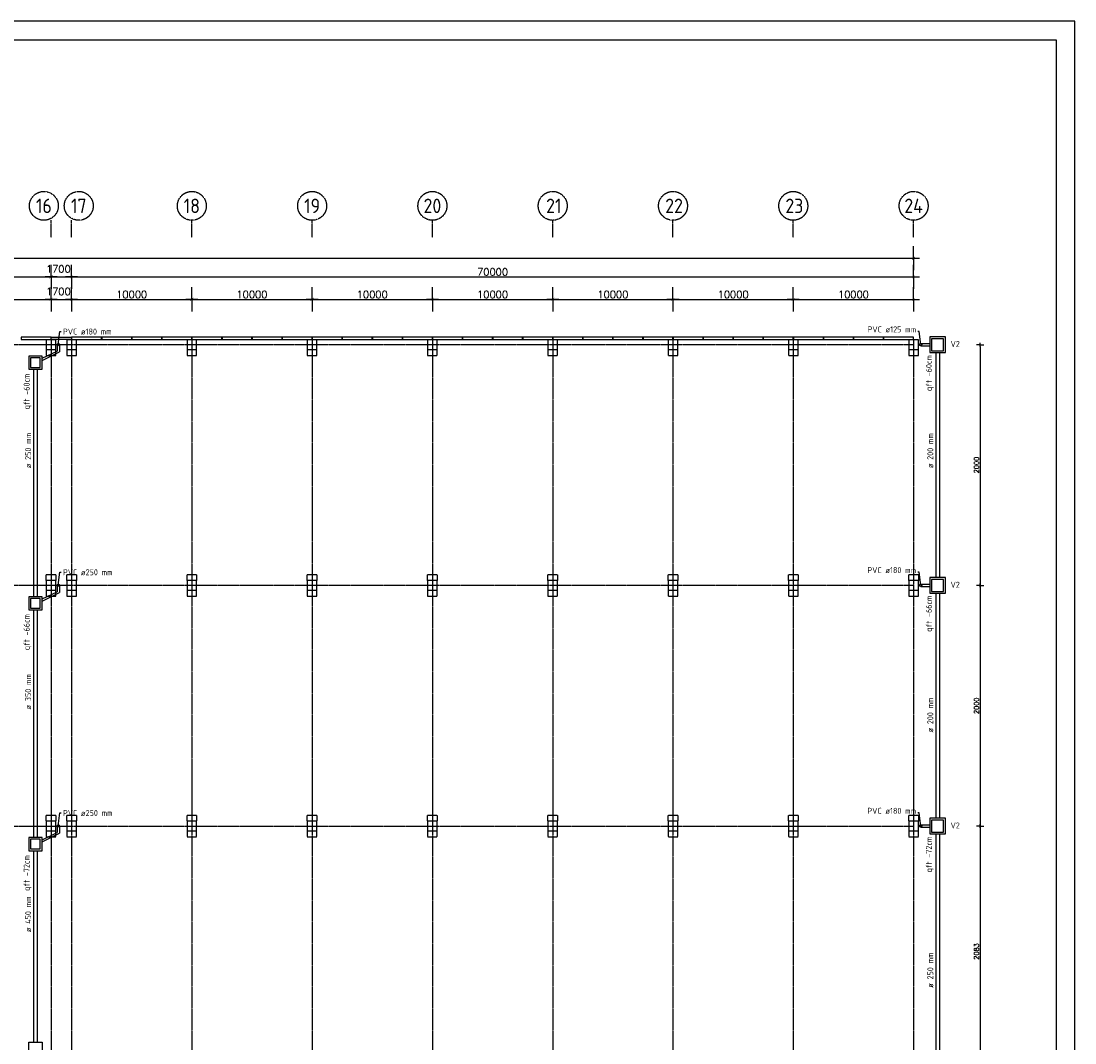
# Model space of a CAD drawing. Header units: inches. Extents: x -891734 to 980310, y -1442693 to 110946.
# Tile 12 of 12: x -732780 to -645171, y -1090975 to -1006074. Entities that reach past the tile are written whole.
import ezdxf

# ---------------------------------------------------------------- set-up
doc = ezdxf.new("R2010")
doc.units = ezdxf.units.IN
doc.header["$MEASUREMENT"] = 0
for name, pattern in [('CENTER', [2, 1.25, -0.25, 0.25, -0.25]), ('CONTINUA', [0]), ('DASHED2', [0.375, 0.25, -0.125])]:
    doc.linetypes.add(name, pattern=pattern)
doc.layers.get('Defpoints').update_dxf_attribs({"lineweight": 9})
for name, color, linetype in [('Assi', 4, 'CENTER'), ('COTAS', 8, 'Continuous'), ('Poteau', 3, 'Continuous'), ('poutre_found', 2, 'Continuous')]:
    doc.layers.add(name, color=color, linetype=linetype)
doc.styles.add('COTAS', font='ROMANS.SHX')
doc.styles.get("Standard").update_dxf_attribs({"font": 'ISOCP.SHX'})
doc.dimstyles.new('DOT100', dxfattribs={"dimtxt": 70, "dimasz": 50, "dimexe": 0.15, "dimexo": 0.15, "dimgap": 10, "dimtad": 1, "dimzin": 12, "dimdsep": 46, "dimtxsty": 'COTAS', "dimblk1": 'SETA', "dimblk2": 'SETA', "dimsah": 1, "dimcen": 0, "dimse1": 1, "dimse2": 1, "dimclrd": 8, "dimclre": 8, "dimclrt": 3, "dimadec": 0, "dimazin": 3, "dimtfac": 1, "dimtix": 1, "dimtmove": 2, "dimatfit": 3, "dimldrblk": 'SETA', "dimfxl": 0.15, "dimtolj": 1, "dimtzin": 0, "dimarcsym": 0})
doc.dimstyles.new('DOT500', dxfattribs={"dimtxt": 400, "dimasz": 150, "dimexe": 0.15, "dimexo": 0.15, "dimgap": 100, "dimtad": 1, "dimdec": 0, "dimlfac": 0.1, "dimzin": 12, "dimdsep": 46, "dimtxsty": 'COTAS', "dimblk1": 'SETA', "dimblk2": 'SETA', "dimsah": 1, "dimcen": 0, "dimse1": 1, "dimse2": 1, "dimclrd": 8, "dimclre": 8, "dimclrt": 3, "dimadec": 0, "dimazin": 3, "dimtfac": 1, "dimtdec": 0, "dimtix": 1, "dimtmove": 2, "dimatfit": 3, "dimldrblk": 'SETA', "dimfxl": 0.15, "dimtolj": 1, "dimtzin": 0, "dimarcsym": 0})

# ---------------------------------------------------------------- blocks, each defined once
blk = doc.blocks.new('SETA')
at = {"layer": 'COTAS', "color": 8}
for p, q in [((0, 0), (0, 2)), ((-1, 0), (0, 0)), ((0, 0), (1, 0)), ((0, 0), (0, -2))]:
    blk.add_line(p, q, dxfattribs=at)
at = {"layer": 'COTAS', "color": 8, "const_width": 0.05}
blk.add_lwpolyline([(0.25, 0.25), (-0.25, -0.25)], dxfattribs=at)
blk = doc.blocks.new('*D64')
at = {"color": 8, "linetype": 'CONTINUA', "lineweight": -2}
blk.add_line((-739785, -1029194), (-730785, -1029194), dxfattribs=at)
at = {"layer": 'Defpoints', "color": 0, "linetype": 'CONTINUA'}
for p in [(-730285, -1029194), (-740285, -1033954), (-730285, -1033954)]:
    blk.add_point(p, dxfattribs=at)
at = {"color": 8, "linetype": 'CONTINUA', "lineweight": -2, "xscale": 500, "yscale": 500, "zscale": 500, "rotation": 180}
blk.add_blockref('SETA', (-740285, -1029194), dxfattribs=at)
at = {"color": 8, "linetype": 'CONTINUA', "lineweight": -2, "xscale": 500, "yscale": 500, "zscale": 500}
blk.add_blockref('SETA', (-730285, -1029194), dxfattribs=at)
at = {"color": 3, "linetype": 'CONTINUA', "insert": (-735285, -1028794), "char_height": 600, "attachment_point": 5, "style": 'COTAS'}
blk.add_mtext('\\A1;10000', dxfattribs=at)
blk = doc.blocks.new('*D65')
at = {"color": 8, "linetype": 'CONTINUA', "lineweight": -2}
blk.add_line((-728085, -1029194), (-719085, -1029194), dxfattribs=at)
at = {"layer": 'Defpoints', "color": 0, "linetype": 'CONTINUA'}
for p in [(-718585, -1029194), (-728585, -1033954), (-718585, -1034154)]:
    blk.add_point(p, dxfattribs=at)
at = {"color": 8, "linetype": 'CONTINUA', "lineweight": -2, "xscale": 500, "yscale": 500, "zscale": 500, "rotation": 180}
blk.add_blockref('SETA', (-728585, -1029194), dxfattribs=at)
at = {"color": 8, "linetype": 'CONTINUA', "lineweight": -2, "xscale": 500, "yscale": 500, "zscale": 500}
blk.add_blockref('SETA', (-718585, -1029194), dxfattribs=at)
at = {"color": 3, "linetype": 'CONTINUA', "insert": (-723585, -1028794), "char_height": 600, "attachment_point": 5, "style": 'COTAS'}
blk.add_mtext('\\A1;10000', dxfattribs=at)
blk = doc.blocks.new('*D66')
at = {"color": 8, "linetype": 'CONTINUA', "lineweight": -2}
blk.add_line((-718085, -1029194), (-709085, -1029194), dxfattribs=at)
at = {"layer": 'Defpoints', "color": 0, "linetype": 'CONTINUA'}
for p in [(-708585, -1029194), (-718585, -1034154), (-708585, -1034154)]:
    blk.add_point(p, dxfattribs=at)
at = {"color": 8, "linetype": 'CONTINUA', "lineweight": -2, "xscale": 500, "yscale": 500, "zscale": 500, "rotation": 180}
blk.add_blockref('SETA', (-718585, -1029194), dxfattribs=at)
at = {"color": 8, "linetype": 'CONTINUA', "lineweight": -2, "xscale": 500, "yscale": 500, "zscale": 500}
blk.add_blockref('SETA', (-708585, -1029194), dxfattribs=at)
at = {"color": 3, "linetype": 'CONTINUA', "insert": (-713585, -1028794), "char_height": 600, "attachment_point": 5, "style": 'COTAS'}
blk.add_mtext('\\A1;10000', dxfattribs=at)
blk = doc.blocks.new('*D67')
at = {"color": 8, "linetype": 'CONTINUA', "lineweight": -2}
blk.add_line((-708085, -1029194), (-699085, -1029194), dxfattribs=at)
at = {"layer": 'Defpoints', "color": 0, "linetype": 'CONTINUA'}
for p in [(-698585, -1029194), (-708585, -1034154), (-698585, -1034154)]:
    blk.add_point(p, dxfattribs=at)
at = {"color": 8, "linetype": 'CONTINUA', "lineweight": -2, "xscale": 500, "yscale": 500, "zscale": 500, "rotation": 180}
blk.add_blockref('SETA', (-708585, -1029194), dxfattribs=at)
at = {"color": 8, "linetype": 'CONTINUA', "lineweight": -2, "xscale": 500, "yscale": 500, "zscale": 500}
blk.add_blockref('SETA', (-698585, -1029194), dxfattribs=at)
at = {"color": 3, "linetype": 'CONTINUA', "insert": (-703585, -1028794), "char_height": 600, "attachment_point": 5, "style": 'COTAS'}
blk.add_mtext('\\A1;10000', dxfattribs=at)
blk = doc.blocks.new('*D68')
at = {"color": 8, "linetype": 'CONTINUA', "lineweight": -2}
blk.add_line((-698085, -1029194), (-689085, -1029194), dxfattribs=at)
at = {"layer": 'Defpoints', "color": 0, "linetype": 'CONTINUA'}
for p in [(-688585, -1029194), (-698585, -1034154), (-688585, -1034154)]:
    blk.add_point(p, dxfattribs=at)
at = {"color": 8, "linetype": 'CONTINUA', "lineweight": -2, "xscale": 500, "yscale": 500, "zscale": 500, "rotation": 180}
blk.add_blockref('SETA', (-698585, -1029194), dxfattribs=at)
at = {"color": 8, "linetype": 'CONTINUA', "lineweight": -2, "xscale": 500, "yscale": 500, "zscale": 500}
blk.add_blockref('SETA', (-688585, -1029194), dxfattribs=at)
at = {"color": 3, "linetype": 'CONTINUA', "insert": (-693585, -1028794), "char_height": 600, "attachment_point": 5, "style": 'COTAS'}
blk.add_mtext('\\A1;10000', dxfattribs=at)
blk = doc.blocks.new('*D69')
at = {"color": 8, "linetype": 'CONTINUA', "lineweight": -2}
blk.add_line((-688085, -1029194), (-679085, -1029194), dxfattribs=at)
at = {"layer": 'Defpoints', "color": 0, "linetype": 'CONTINUA'}
for p in [(-678585, -1029194), (-688585, -1034154), (-678585, -1034154)]:
    blk.add_point(p, dxfattribs=at)
at = {"color": 8, "linetype": 'CONTINUA', "lineweight": -2, "xscale": 500, "yscale": 500, "zscale": 500, "rotation": 180}
blk.add_blockref('SETA', (-688585, -1029194), dxfattribs=at)
at = {"color": 8, "linetype": 'CONTINUA', "lineweight": -2, "xscale": 500, "yscale": 500, "zscale": 500}
blk.add_blockref('SETA', (-678585, -1029194), dxfattribs=at)
at = {"color": 3, "linetype": 'CONTINUA', "insert": (-683585, -1028794), "char_height": 600, "attachment_point": 5, "style": 'COTAS'}
blk.add_mtext('\\A1;10000', dxfattribs=at)
blk = doc.blocks.new('*D70')
at = {"color": 8, "linetype": 'CONTINUA', "lineweight": -2}
blk.add_line((-678085, -1029194), (-669085, -1029194), dxfattribs=at)
at = {"layer": 'Defpoints', "color": 0, "linetype": 'CONTINUA'}
for p in [(-668585, -1029194), (-678585, -1034154), (-668585, -1034154)]:
    blk.add_point(p, dxfattribs=at)
at = {"color": 8, "linetype": 'CONTINUA', "lineweight": -2, "xscale": 500, "yscale": 500, "zscale": 500, "rotation": 180}
blk.add_blockref('SETA', (-678585, -1029194), dxfattribs=at)
at = {"color": 8, "linetype": 'CONTINUA', "lineweight": -2, "xscale": 500, "yscale": 500, "zscale": 500}
blk.add_blockref('SETA', (-668585, -1029194), dxfattribs=at)
at = {"color": 3, "linetype": 'CONTINUA', "insert": (-673585, -1028794), "char_height": 600, "attachment_point": 5, "style": 'COTAS'}
blk.add_mtext('\\A1;10000', dxfattribs=at)
blk = doc.blocks.new('*D73')
at = {"color": 8, "linetype": 'CONTINUA', "lineweight": -2}
blk.add_line((-729785, -1027317), (-729085, -1027317), dxfattribs=at)
at = {"layer": 'Defpoints', "color": 0, "linetype": 'CONTINUA'}
for p in [(-728585, -1027317), (-730285, -1032478), (-728585, -1032478)]:
    blk.add_point(p, dxfattribs=at)
at = {"color": 8, "linetype": 'CONTINUA', "lineweight": -2, "xscale": 500, "yscale": 500, "zscale": 500, "rotation": 180}
blk.add_blockref('SETA', (-730285, -1027317), dxfattribs=at)
at = {"color": 8, "linetype": 'CONTINUA', "lineweight": -2, "xscale": 500, "yscale": 500, "zscale": 500}
blk.add_blockref('SETA', (-728585, -1027317), dxfattribs=at)
at = {"color": 3, "linetype": 'CONTINUA', "insert": (-729685, -1026667), "char_height": 600, "attachment_point": 5, "style": 'COTAS'}
blk.add_mtext('\\A1;1700', dxfattribs=at)
blk = doc.blocks.new('*D79')
at = {"color": 8, "linetype": 'CONTINUA', "lineweight": -2}
blk.add_line((-871485, -1025783), (-659085, -1025783), dxfattribs=at)
at = {"layer": 'Defpoints', "color": 0, "linetype": 'CONTINUA'}
for p in [(-658585, -1025783), (-871985, -1027617), (-658585, -1027617)]:
    blk.add_point(p, dxfattribs=at)
at = {"color": 8, "linetype": 'CONTINUA', "lineweight": -2, "xscale": 500, "yscale": 500, "zscale": 500, "rotation": 180}
blk.add_blockref('SETA', (-871985, -1025783), dxfattribs=at)
at = {"color": 8, "linetype": 'CONTINUA', "lineweight": -2, "xscale": 500, "yscale": 500, "zscale": 500}
blk.add_blockref('SETA', (-658585, -1025783), dxfattribs=at)
at = {"color": 3, "linetype": 'CONTINUA', "insert": (-765285, -1025383), "char_height": 600, "attachment_point": 5, "style": 'COTAS'}
blk.add_mtext('\\A1;213400', dxfattribs=at)
blk = doc.blocks.new('*D80')
at = {"color": 8, "linetype": 'CONTINUA', "lineweight": -2}
blk.add_line((-799785, -1027317), (-730785, -1027317), dxfattribs=at)
at = {"layer": 'Defpoints', "color": 0, "linetype": 'CONTINUA'}
for p in [(-730285, -1027317), (-800285, -1033954), (-730285, -1033954)]:
    blk.add_point(p, dxfattribs=at)
at = {"color": 8, "linetype": 'CONTINUA', "lineweight": -2, "xscale": 500, "yscale": 500, "zscale": 500, "rotation": 180}
blk.add_blockref('SETA', (-800285, -1027317), dxfattribs=at)
at = {"color": 8, "linetype": 'CONTINUA', "lineweight": -2, "xscale": 500, "yscale": 500, "zscale": 500}
blk.add_blockref('SETA', (-730285, -1027317), dxfattribs=at)
at = {"color": 3, "linetype": 'CONTINUA', "insert": (-765285, -1026917), "char_height": 600, "attachment_point": 5, "style": 'COTAS'}
blk.add_mtext('\\A1;70000', dxfattribs=at)
blk = doc.blocks.new('*D81')
at = {"color": 8, "linetype": 'CONTINUA', "lineweight": -2}
blk.add_line((-729785, -1029194), (-729085, -1029194), dxfattribs=at)
at = {"layer": 'Defpoints', "color": 0, "linetype": 'CONTINUA'}
for p in [(-728585, -1029194), (-730285, -1034354), (-728585, -1034354)]:
    blk.add_point(p, dxfattribs=at)
at = {"color": 8, "linetype": 'CONTINUA', "lineweight": -2, "xscale": 500, "yscale": 500, "zscale": 500, "rotation": 180}
blk.add_blockref('SETA', (-730285, -1029194), dxfattribs=at)
at = {"color": 8, "linetype": 'CONTINUA', "lineweight": -2, "xscale": 500, "yscale": 500, "zscale": 500}
blk.add_blockref('SETA', (-728585, -1029194), dxfattribs=at)
at = {"color": 3, "linetype": 'CONTINUA', "insert": (-729685, -1028544), "char_height": 600, "attachment_point": 5, "style": 'COTAS'}
blk.add_mtext('\\A1;1700', dxfattribs=at)
blk = doc.blocks.new('*D84')
at = {"color": 8, "linetype": 'CONTINUA', "lineweight": -2}
blk.add_line((-728085, -1029194), (-719085, -1029194), dxfattribs=at)
at = {"layer": 'Defpoints', "color": 0, "linetype": 'CONTINUA'}
for p in [(-718585, -1029194), (-728585, -1033954), (-718585, -1034154)]:
    blk.add_point(p, dxfattribs=at)
at = {"color": 8, "linetype": 'CONTINUA', "lineweight": -2, "xscale": 500, "yscale": 500, "zscale": 500, "rotation": 180}
blk.add_blockref('SETA', (-728585, -1029194), dxfattribs=at)
at = {"color": 8, "linetype": 'CONTINUA', "lineweight": -2, "xscale": 500, "yscale": 500, "zscale": 500}
blk.add_blockref('SETA', (-718585, -1029194), dxfattribs=at)
at = {"color": 3, "linetype": 'CONTINUA', "insert": (-723585, -1028794), "char_height": 600, "attachment_point": 5, "style": 'COTAS'}
blk.add_mtext('\\A1;10000', dxfattribs=at)
blk = doc.blocks.new('*D85')
at = {"color": 8, "linetype": 'CONTINUA', "lineweight": -2}
blk.add_line((-718085, -1029194), (-709085, -1029194), dxfattribs=at)
at = {"layer": 'Defpoints', "color": 0, "linetype": 'CONTINUA'}
for p in [(-708585, -1029194), (-718585, -1034154), (-708585, -1033954)]:
    blk.add_point(p, dxfattribs=at)
at = {"color": 8, "linetype": 'CONTINUA', "lineweight": -2, "xscale": 500, "yscale": 500, "zscale": 500, "rotation": 180}
blk.add_blockref('SETA', (-718585, -1029194), dxfattribs=at)
at = {"color": 8, "linetype": 'CONTINUA', "lineweight": -2, "xscale": 500, "yscale": 500, "zscale": 500}
blk.add_blockref('SETA', (-708585, -1029194), dxfattribs=at)
at = {"color": 3, "linetype": 'CONTINUA', "insert": (-713585, -1028794), "char_height": 600, "attachment_point": 5, "style": 'COTAS'}
blk.add_mtext('\\A1;10000', dxfattribs=at)
blk = doc.blocks.new('*D86')
at = {"color": 8, "linetype": 'CONTINUA', "lineweight": -2}
blk.add_line((-708085, -1029194), (-699085, -1029194), dxfattribs=at)
at = {"layer": 'Defpoints', "color": 0, "linetype": 'CONTINUA'}
for p in [(-698585, -1029194), (-708585, -1033954), (-698585, -1033954)]:
    blk.add_point(p, dxfattribs=at)
at = {"color": 8, "linetype": 'CONTINUA', "lineweight": -2, "xscale": 500, "yscale": 500, "zscale": 500, "rotation": 180}
blk.add_blockref('SETA', (-708585, -1029194), dxfattribs=at)
at = {"color": 8, "linetype": 'CONTINUA', "lineweight": -2, "xscale": 500, "yscale": 500, "zscale": 500}
blk.add_blockref('SETA', (-698585, -1029194), dxfattribs=at)
at = {"color": 3, "linetype": 'CONTINUA', "insert": (-703585, -1028794), "char_height": 600, "attachment_point": 5, "style": 'COTAS'}
blk.add_mtext('\\A1;10000', dxfattribs=at)
blk = doc.blocks.new('*D87')
at = {"color": 8, "linetype": 'CONTINUA', "lineweight": -2}
blk.add_line((-698085, -1029194), (-689085, -1029194), dxfattribs=at)
at = {"layer": 'Defpoints', "color": 0, "linetype": 'CONTINUA'}
for p in [(-688585, -1029194), (-698585, -1033954), (-688585, -1033954)]:
    blk.add_point(p, dxfattribs=at)
at = {"color": 8, "linetype": 'CONTINUA', "lineweight": -2, "xscale": 500, "yscale": 500, "zscale": 500, "rotation": 180}
blk.add_blockref('SETA', (-698585, -1029194), dxfattribs=at)
at = {"color": 8, "linetype": 'CONTINUA', "lineweight": -2, "xscale": 500, "yscale": 500, "zscale": 500}
blk.add_blockref('SETA', (-688585, -1029194), dxfattribs=at)
at = {"color": 3, "linetype": 'CONTINUA', "insert": (-693585, -1028794), "char_height": 600, "attachment_point": 5, "style": 'COTAS'}
blk.add_mtext('\\A1;10000', dxfattribs=at)
blk = doc.blocks.new('*D88')
at = {"color": 8, "linetype": 'CONTINUA', "lineweight": -2}
blk.add_line((-668085, -1029194), (-659085, -1029194), dxfattribs=at)
at = {"layer": 'Defpoints', "color": 0, "linetype": 'CONTINUA'}
for p in [(-658585, -1029194), (-668585, -1033954), (-658585, -1033954)]:
    blk.add_point(p, dxfattribs=at)
at = {"color": 8, "linetype": 'CONTINUA', "lineweight": -2, "xscale": 500, "yscale": 500, "zscale": 500, "rotation": 180}
blk.add_blockref('SETA', (-668585, -1029194), dxfattribs=at)
at = {"color": 8, "linetype": 'CONTINUA', "lineweight": -2, "xscale": 500, "yscale": 500, "zscale": 500}
blk.add_blockref('SETA', (-658585, -1029194), dxfattribs=at)
at = {"color": 3, "linetype": 'CONTINUA', "insert": (-663585, -1028794), "char_height": 600, "attachment_point": 5, "style": 'COTAS'}
blk.add_mtext('\\A1;10000', dxfattribs=at)
blk = doc.blocks.new('*D89')
at = {"color": 8, "linetype": 'CONTINUA', "lineweight": -2}
blk.add_line((-688085, -1029194), (-679085, -1029194), dxfattribs=at)
at = {"layer": 'Defpoints', "color": 0, "linetype": 'CONTINUA'}
for p in [(-678585, -1029194), (-688585, -1033954), (-678585, -1033954)]:
    blk.add_point(p, dxfattribs=at)
at = {"color": 8, "linetype": 'CONTINUA', "lineweight": -2, "xscale": 500, "yscale": 500, "zscale": 500, "rotation": 180}
blk.add_blockref('SETA', (-688585, -1029194), dxfattribs=at)
at = {"color": 8, "linetype": 'CONTINUA', "lineweight": -2, "xscale": 500, "yscale": 500, "zscale": 500}
blk.add_blockref('SETA', (-678585, -1029194), dxfattribs=at)
at = {"color": 3, "linetype": 'CONTINUA', "insert": (-683585, -1028794), "char_height": 600, "attachment_point": 5, "style": 'COTAS'}
blk.add_mtext('\\A1;10000', dxfattribs=at)
blk = doc.blocks.new('*D90')
at = {"color": 8, "linetype": 'CONTINUA', "lineweight": -2}
blk.add_line((-678085, -1029194), (-669085, -1029194), dxfattribs=at)
at = {"layer": 'Defpoints', "color": 0, "linetype": 'CONTINUA'}
for p in [(-668585, -1029194), (-678585, -1033954), (-668585, -1033954)]:
    blk.add_point(p, dxfattribs=at)
at = {"color": 8, "linetype": 'CONTINUA', "lineweight": -2, "xscale": 500, "yscale": 500, "zscale": 500, "rotation": 180}
blk.add_blockref('SETA', (-678585, -1029194), dxfattribs=at)
at = {"color": 8, "linetype": 'CONTINUA', "lineweight": -2, "xscale": 500, "yscale": 500, "zscale": 500}
blk.add_blockref('SETA', (-668585, -1029194), dxfattribs=at)
at = {"color": 3, "linetype": 'CONTINUA', "insert": (-673585, -1028794), "char_height": 600, "attachment_point": 5, "style": 'COTAS'}
blk.add_mtext('\\A1;10000', dxfattribs=at)
blk = doc.blocks.new('*D91')
at = {"color": 8, "linetype": 'CONTINUA', "lineweight": -2}
blk.add_line((-728085, -1027317), (-659085, -1027317), dxfattribs=at)
at = {"layer": 'Defpoints', "color": 0, "linetype": 'CONTINUA'}
for p in [(-658585, -1027317), (-728585, -1033954), (-658585, -1033954)]:
    blk.add_point(p, dxfattribs=at)
at = {"color": 8, "linetype": 'CONTINUA', "lineweight": -2, "xscale": 500, "yscale": 500, "zscale": 500, "rotation": 180}
blk.add_blockref('SETA', (-728585, -1027317), dxfattribs=at)
at = {"color": 8, "linetype": 'CONTINUA', "lineweight": -2, "xscale": 500, "yscale": 500, "zscale": 500}
blk.add_blockref('SETA', (-658585, -1027317), dxfattribs=at)
at = {"color": 3, "linetype": 'CONTINUA', "insert": (-693585, -1026917), "char_height": 600, "attachment_point": 5, "style": 'COTAS'}
blk.add_mtext('\\A1;70000', dxfattribs=at)
blk = doc.blocks.new('*D96')
at = {"color": 8, "linetype": 'CONTINUA', "lineweight": -2}
blk.add_line((-653054, -1033113), (-653054, -1052813), dxfattribs=at)
at = {"layer": 'Defpoints', "color": 0, "linetype": 'CONTINUA'}
for p in [(-655935, -1032963), (-655935, -1052963), (-653054, -1052963)]:
    blk.add_point(p, dxfattribs=at)
at = {"color": 8, "linetype": 'CONTINUA', "lineweight": -2, "xscale": 150, "yscale": 150, "zscale": 150}
for p, rotation in [((-653054, -1032963), 90), ((-653054, -1052963), 270)]:
    blk.add_blockref('SETA', p, dxfattribs=dict(at, rotation=rotation))
at = {"color": 3, "linetype": 'CONTINUA', "insert": (-653354, -1042963), "char_height": 400, "attachment_point": 5, "rotation": 90, "style": 'COTAS'}
blk.add_mtext('\\A1;2000', dxfattribs=at)
blk = doc.blocks.new('*D97')
at = {"color": 8, "linetype": 'CONTINUA', "lineweight": -2}
blk.add_line((-653054, -1053113), (-653054, -1072813), dxfattribs=at)
at = {"layer": 'Defpoints', "color": 0, "linetype": 'CONTINUA'}
for p in [(-655935, -1052963), (-655935, -1072963), (-653054, -1072963)]:
    blk.add_point(p, dxfattribs=at)
at = {"color": 8, "linetype": 'CONTINUA', "lineweight": -2, "xscale": 150, "yscale": 150, "zscale": 150}
for p, rotation in [((-653054, -1052963), 90), ((-653054, -1072963), 270)]:
    blk.add_blockref('SETA', p, dxfattribs=dict(at, rotation=rotation))
at = {"color": 3, "linetype": 'CONTINUA', "insert": (-653354, -1062963), "char_height": 400, "attachment_point": 5, "rotation": 90, "style": 'COTAS'}
blk.add_mtext('\\A1;2000', dxfattribs=at)
blk = doc.blocks.new('*D98')
at = {"color": 8, "linetype": 'CONTINUA', "lineweight": -2}
blk.add_line((-653054, -1073113), (-653054, -1093643), dxfattribs=at)
at = {"layer": 'Defpoints', "color": 0, "linetype": 'CONTINUA'}
for p in [(-655935, -1072963), (-655935, -1093793), (-653054, -1093793)]:
    blk.add_point(p, dxfattribs=at)
at = {"color": 8, "linetype": 'CONTINUA', "lineweight": -2, "xscale": 150, "yscale": 150, "zscale": 150}
for p, rotation in [((-653054, -1072963), 90), ((-653054, -1093793), 270)]:
    blk.add_blockref('SETA', p, dxfattribs=dict(at, rotation=rotation))
at = {"color": 3, "linetype": 'CONTINUA', "insert": (-653354, -1083378), "char_height": 400, "attachment_point": 5, "rotation": 90, "style": 'COTAS'}
blk.add_mtext('\\A1;2083', dxfattribs=at)

msp = doc.modelspace()

# ---------------------------------------------------------------- linework, layer by layer
at = {"color": 2, "linetype": 'CENTER'}
for p, q in [((-730284.8, -1024049.3), (-730284.8, -1022627.1)), ((-728584.8, -1024049.3), (-728584.8, -1022627.1)), ((-718584.8, -1024049.3), (-718584.8, -1022627.1)), ((-708584.8, -1024049.3), (-708584.8, -1022627.1)), ((-698584.8, -1024049.3), (-698584.8, -1022627.1)), ((-688584.8, -1024049.3), (-688584.8, -1022627.1)), ((-678584.8, -1024049.3), (-678584.8, -1022627.1)), ((-668584.8, -1024049.3), (-668584.8, -1022627.1)), ((-658579.8, -1024049.3), (-658579.8, -1022627.1))]:
    msp.add_line(p, q, dxfattribs=at)
at = {"color": 2, "linetype": 'CONTINUA'}
for p, q in [((-729684.8, -1032952.6), (-729546, -1031855)), ((-729546, -1031855), (-729448.5, -1031855)), ((-658123.6, -1031855), (-658221.1, -1031855)), ((-657984.8, -1032952.6), (-658123.6, -1031855)), ((-657984.8, -1032852.6), (-657234.8, -1032852.6)), ((-731034.8, -1034088.3), (-729784.8, -1033495.5)), ((-731034.8, -1034277.7), (-729584.8, -1033549.5)), ((-729784.8, -1032952.6), (-729784.8, -1033495.5)), ((-729584.8, -1032952.6), (-729584.8, -1033549.5)), ((-657984.8, -1033052.6), (-657234.8, -1033052.6)), ((-656734.8, -1033613), (-656734.8, -1052313)), ((-656434.8, -1033613), (-656434.8, -1052313)), ((-731734.8, -1035005.1), (-731734.8, -1053905.1)), ((-731434.8, -1035005.1), (-731434.8, -1053905.1)), ((-729684.8, -1052952.6), (-729546, -1051855)), ((-729546, -1051855), (-729448.5, -1051855)), ((-658123.6, -1051855), (-658221.1, -1051855)), ((-657984.8, -1052952.6), (-658123.6, -1051855)), ((-729784.8, -1052952.6), (-729784.8, -1053495.5)), ((-729584.8, -1052952.6), (-729584.8, -1053549.5)), ((-657984.8, -1052852.6), (-657234.8, -1052852.6)), ((-657984.8, -1053052.6), (-657234.8, -1053052.6)), ((-731034.8, -1054088.3), (-729784.8, -1053495.5)), ((-731034.8, -1054277.7), (-729584.8, -1053549.5)), ((-656734.8, -1053613), (-656734.8, -1072313)), ((-656434.8, -1053613), (-656434.8, -1072313)), ((-731734.8, -1055005.1), (-731734.8, -1073905.1)), ((-731434.8, -1055005.1), (-731434.8, -1073905.1)), ((-729684.8, -1072952.6), (-729546, -1071855)), ((-729546, -1071855), (-729448.5, -1071855)), ((-658123.6, -1071855), (-658221.1, -1071855)), ((-657984.8, -1072952.6), (-658123.6, -1071855)), ((-729784.8, -1072952.6), (-729784.8, -1073495.5)), ((-729584.8, -1072952.6), (-729584.8, -1073549.5)), ((-657984.8, -1072852.6), (-657234.8, -1072852.6)), ((-657984.8, -1073052.6), (-657234.8, -1073052.6)), ((-731034.8, -1074088.3), (-729784.8, -1073495.5)), ((-731034.8, -1074277.7), (-729584.8, -1073549.5)), ((-656734.8, -1073613), (-656734.8, -1093143)), ((-656434.8, -1073613), (-656434.8, -1093143)), ((-731734.8, -1075005.1), (-731734.8, -1090900.1)), ((-731434.8, -1075005.1), (-731434.8, -1090900.1))]:
    msp.add_line(p, q, dxfattribs=at)
at = {"color": 7, "linetype": 'Continuous'}
msp.add_lwpolyline([(-891733.9, -1179605.3), (-645171.4, -1179605.3), (-645171.4, -1006074), (-891733.9, -1006074)], close=True, dxfattribs=at)
at = {"color": 4, "linetype": 'Continuous'}
msp.add_lwpolyline([(-646733.9, -1178042.8), (-890171.4, -1178042.8), (-890171.4, -1007636.5), (-646733.9, -1007636.5)], close=True, dxfattribs=at)
at = {"color": 3, "linetype": 'CONTINUA'}
msp.add_lwpolyline([(-730269.8, -1032342.6), (-728589.8, -1032342.6), (-728589.8, -1032542.6), (-730269.8, -1032542.6)], close=True, dxfattribs=at)
at = {"color": 1, "linetype": 'CONTINUA'}
for points in [[(-657234.8, -1033613), (-655934.8, -1033613), (-655934.8, -1032313), (-657234.8, -1032313)], [(-657084.8, -1033463), (-656084.8, -1033463), (-656084.8, -1032463), (-657084.8, -1032463)], [(-732134.8, -1035005.1), (-731034.8, -1035005.1), (-731034.8, -1033905.1), (-732134.8, -1033905.1)], [(-731984.8, -1034855.1), (-731184.8, -1034855.1), (-731184.8, -1034055.1), (-731984.8, -1034055.1)], [(-657234.8, -1053613), (-655934.8, -1053613), (-655934.8, -1052313), (-657234.8, -1052313)], [(-657084.8, -1053463), (-656084.8, -1053463), (-656084.8, -1052463), (-657084.8, -1052463)], [(-732134.8, -1055005.1), (-731034.8, -1055005.1), (-731034.8, -1053905.1), (-732134.8, -1053905.1)], [(-731984.8, -1054855.1), (-731184.8, -1054855.1), (-731184.8, -1054055.1), (-731984.8, -1054055.1)], [(-657234.8, -1073613), (-655934.8, -1073613), (-655934.8, -1072313), (-657234.8, -1072313)], [(-657084.8, -1073463), (-656084.8, -1073463), (-656084.8, -1072463), (-657084.8, -1072463)], [(-732134.8, -1075005.1), (-731034.8, -1075005.1), (-731034.8, -1073905.1), (-732134.8, -1073905.1)], [(-731984.8, -1074855.1), (-731184.8, -1074855.1), (-731184.8, -1074055.1), (-731984.8, -1074055.1)], [(-732134.8, -1090900.1), (-731034.8, -1090900.1), (-731034.8, -1092000.1), (-732134.8, -1092000.1)]]:
    msp.add_lwpolyline(points, close=True, dxfattribs=at)
at = {"color": 2, "linetype": 'CENTER'}
for centre in [(-730884.8, -1021427.1), (-727984.8, -1021427.1), (-718584.8, -1021427.1), (-708584.8, -1021427.1), (-698584.8, -1021427.1), (-688584.8, -1021427.1), (-678584.8, -1021427.1), (-668584.8, -1021427.1), (-658579.8, -1021427.1)]:
    msp.add_circle(centre, 1200, dxfattribs=at)
at = {"color": 2, "linetype": 'CONTINUA'}
for centre in [(-729684.8, -1032952.6), (-657984.8, -1032952.6), (-729684.8, -1052952.6), (-657984.8, -1052952.6), (-729684.8, -1072952.6), (-657984.8, -1072952.6)]:
    msp.add_circle(centre, 100, dxfattribs=at)
at = {"layer": 'Assi', "color": 8, "ltscale": 100}
for p, q in [((-730284.8, -1032552.6), (-730284.8, -1135052.6)), ((-728584.8, -1032552.6), (-728584.8, -1135052.6)), ((-718584.8, -1032552.6), (-718584.8, -1135052.6)), ((-708584.8, -1032552.6), (-708584.8, -1135052.6)), ((-698584.8, -1032552.6), (-698584.8, -1135052.6)), ((-688584.8, -1032552.6), (-688584.8, -1135052.6)), ((-678584.8, -1032552.6), (-678584.8, -1135052.6)), ((-668584.8, -1032552.6), (-668584.8, -1135052.6)), ((-658584.8, -1032552.6), (-658584.8, -1135052.6)), ((-872384.8, -1032952.6), (-658584.8, -1032952.6)), ((-872384.8, -1052952.6), (-658584.8, -1052952.6)), ((-872384.8, -1072952.6), (-658584.8, -1072952.6))]:
    msp.add_line(p, q, dxfattribs=at)
at = {"layer": 'Poteau'}
for points in [[(-732774.8, -1032542.6), (-730284.8, -1032542.6), (-730284.8, -1032342.6), (-732774.8, -1032342.6)], [(-728574.8, -1032542.6), (-726084.8, -1032542.6), (-726084.8, -1032342.6), (-728574.8, -1032342.6)], [(-726074.8, -1032542.6), (-723584.8, -1032542.6), (-723584.8, -1032342.6), (-726074.8, -1032342.6)], [(-726074.8, -1032542.6), (-723584.8, -1032542.6), (-723584.8, -1032342.6), (-726074.8, -1032342.6)], [(-723574.8, -1032542.6), (-721084.8, -1032542.6), (-721084.8, -1032342.6), (-723574.8, -1032342.6)], [(-721074.8, -1032542.6), (-718584.8, -1032542.6), (-718584.8, -1032342.6), (-721074.8, -1032342.6)], [(-718574.8, -1032542.6), (-716084.8, -1032542.6), (-716084.8, -1032342.6), (-718574.8, -1032342.6)], [(-716074.8, -1032542.6), (-713584.8, -1032542.6), (-713584.8, -1032342.6), (-716074.8, -1032342.6)], [(-713574.8, -1032542.6), (-711084.8, -1032542.6), (-711084.8, -1032342.6), (-713574.8, -1032342.6)], [(-711074.8, -1032542.6), (-708584.8, -1032542.6), (-708584.8, -1032342.6), (-711074.8, -1032342.6)], [(-708574.8, -1032542.6), (-706084.8, -1032542.6), (-706084.8, -1032342.6), (-708574.8, -1032342.6)], [(-706074.8, -1032542.6), (-703584.8, -1032542.6), (-703584.8, -1032342.6), (-706074.8, -1032342.6)], [(-703574.8, -1032542.6), (-701084.8, -1032542.6), (-701084.8, -1032342.6), (-703574.8, -1032342.6)], [(-701074.8, -1032542.6), (-698584.8, -1032542.6), (-698584.8, -1032342.6), (-701074.8, -1032342.6)], [(-698574.8, -1032542.6), (-696084.8, -1032542.6), (-696084.8, -1032342.6), (-698574.8, -1032342.6)], [(-696074.8, -1032542.6), (-693584.8, -1032542.6), (-693584.8, -1032342.6), (-696074.8, -1032342.6)], [(-693574.8, -1032542.6), (-691084.8, -1032542.6), (-691084.8, -1032342.6), (-693574.8, -1032342.6)], [(-691074.8, -1032542.6), (-688584.8, -1032542.6), (-688584.8, -1032342.6), (-691074.8, -1032342.6)], [(-688574.8, -1032542.6), (-686084.8, -1032542.6), (-686084.8, -1032342.6), (-688574.8, -1032342.6)], [(-686074.8, -1032542.6), (-683584.8, -1032542.6), (-683584.8, -1032342.6), (-686074.8, -1032342.6)], [(-683574.8, -1032542.6), (-681084.8, -1032542.6), (-681084.8, -1032342.6), (-683574.8, -1032342.6)], [(-681074.8, -1032542.6), (-678584.8, -1032542.6), (-678584.8, -1032342.6), (-681074.8, -1032342.6)], [(-678574.8, -1032542.6), (-676084.8, -1032542.6), (-676084.8, -1032342.6), (-678574.8, -1032342.6)], [(-676074.8, -1032542.6), (-673584.8, -1032542.6), (-673584.8, -1032342.6), (-676074.8, -1032342.6)], [(-673574.8, -1032542.6), (-671084.8, -1032542.6), (-671084.8, -1032342.6), (-673574.8, -1032342.6)], [(-671074.8, -1032542.6), (-668584.8, -1032542.6), (-668584.8, -1032342.6), (-671074.8, -1032342.6)], [(-668574.8, -1032542.6), (-666084.8, -1032542.6), (-666084.8, -1032342.6), (-668574.8, -1032342.6)], [(-666074.8, -1032542.6), (-663584.8, -1032542.6), (-663584.8, -1032342.6), (-666074.8, -1032342.6)], [(-663574.8, -1032542.6), (-661084.8, -1032542.6), (-661084.8, -1032342.6), (-663574.8, -1032342.6)], [(-661074.8, -1032542.6), (-658584.8, -1032542.6), (-658584.8, -1032342.6), (-661074.8, -1032342.6)]]:
    msp.add_lwpolyline(points, close=True, dxfattribs=at)
for points in [[(-730684.8, -1032552.6), (-730684.8, -1033352.6), (-729884.8, -1033352.6), (-729884.8, -1032552.6), (-730684.8, -1032552.6)], [(-728984.8, -1032552.6), (-728984.8, -1033352.6), (-728184.8, -1033352.6), (-728184.8, -1032552.6), (-728984.8, -1032552.6)], [(-718984.8, -1032552.6), (-718984.8, -1033352.6), (-718184.8, -1033352.6), (-718184.8, -1032552.6), (-718984.8, -1032552.6)], [(-708984.8, -1032552.6), (-708984.8, -1033352.6), (-708184.8, -1033352.6), (-708184.8, -1032552.6), (-708984.8, -1032552.6)], [(-698984.8, -1032552.6), (-698984.8, -1033352.6), (-698184.8, -1033352.6), (-698184.8, -1032552.6), (-698984.8, -1032552.6)], [(-688984.8, -1032552.6), (-688984.8, -1033352.6), (-688184.8, -1033352.6), (-688184.8, -1032552.6), (-688984.8, -1032552.6)], [(-678984.8, -1032552.6), (-678984.8, -1033352.6), (-678184.8, -1033352.6), (-678184.8, -1032552.6), (-678984.8, -1032552.6)], [(-668984.8, -1032552.6), (-668984.8, -1033352.6), (-668184.8, -1033352.6), (-668184.8, -1032552.6), (-668984.8, -1032552.6)], [(-658984.8, -1032552.6), (-658984.8, -1033352.6), (-658184.8, -1033352.6), (-658184.8, -1032552.6), (-658984.8, -1032552.6)], [(-730684.8, -1052552.6), (-730684.8, -1053352.6), (-729884.8, -1053352.6), (-729884.8, -1052552.6), (-730684.8, -1052552.6)], [(-728984.8, -1052552.6), (-728984.8, -1053352.6), (-728184.8, -1053352.6), (-728184.8, -1052552.6), (-728984.8, -1052552.6)], [(-718984.8, -1052552.6), (-718984.8, -1053352.6), (-718184.8, -1053352.6), (-718184.8, -1052552.6), (-718984.8, -1052552.6)], [(-708984.8, -1052552.6), (-708984.8, -1053352.6), (-708184.8, -1053352.6), (-708184.8, -1052552.6), (-708984.8, -1052552.6)], [(-698984.8, -1052552.6), (-698984.8, -1053352.6), (-698184.8, -1053352.6), (-698184.8, -1052552.6), (-698984.8, -1052552.6)], [(-688984.8, -1052552.6), (-688984.8, -1053352.6), (-688184.8, -1053352.6), (-688184.8, -1052552.6), (-688984.8, -1052552.6)], [(-678984.8, -1052552.6), (-678984.8, -1053352.6), (-678184.8, -1053352.6), (-678184.8, -1052552.6), (-678984.8, -1052552.6)], [(-668984.8, -1052552.6), (-668984.8, -1053352.6), (-668184.8, -1053352.6), (-668184.8, -1052552.6), (-668984.8, -1052552.6)], [(-658984.8, -1052552.6), (-658984.8, -1053352.6), (-658184.8, -1053352.6), (-658184.8, -1052552.6), (-658984.8, -1052552.6)], [(-730684.8, -1072552.6), (-730684.8, -1073352.6), (-729884.8, -1073352.6), (-729884.8, -1072552.6), (-730684.8, -1072552.6)], [(-728984.8, -1072552.6), (-728984.8, -1073352.6), (-728184.8, -1073352.6), (-728184.8, -1072552.6), (-728984.8, -1072552.6)], [(-718984.8, -1072552.6), (-718984.8, -1073352.6), (-718184.8, -1073352.6), (-718184.8, -1072552.6), (-718984.8, -1072552.6)], [(-708984.8, -1072552.6), (-708984.8, -1073352.6), (-708184.8, -1073352.6), (-708184.8, -1072552.6), (-708984.8, -1072552.6)], [(-698984.8, -1072552.6), (-698984.8, -1073352.6), (-698184.8, -1073352.6), (-698184.8, -1072552.6), (-698984.8, -1072552.6)], [(-688984.8, -1072552.6), (-688984.8, -1073352.6), (-688184.8, -1073352.6), (-688184.8, -1072552.6), (-688984.8, -1072552.6)], [(-678984.8, -1072552.6), (-678984.8, -1073352.6), (-678184.8, -1073352.6), (-678184.8, -1072552.6), (-678984.8, -1072552.6)], [(-668984.8, -1072552.6), (-668984.8, -1073352.6), (-668184.8, -1073352.6), (-668184.8, -1072552.6), (-668984.8, -1072552.6)], [(-658984.8, -1072552.6), (-658984.8, -1073352.6), (-658184.8, -1073352.6), (-658184.8, -1072552.6), (-658984.8, -1072552.6)]]:
    msp.add_lwpolyline(points, dxfattribs=at)
at = {"layer": 'poutre_found', "color": 8, "linetype": 'DASHED2', "ltscale": 50}
for points in [[(-730684.8, -1033352.6), (-730684.8, -1033852.6), (-729884.8, -1033852.6), (-729884.8, -1033352.6)], [(-728984.8, -1033352.6), (-728984.8, -1033852.6), (-728184.8, -1033852.6), (-728184.8, -1033352.6)], [(-718984.8, -1033352.6), (-718984.8, -1033852.6), (-718184.8, -1033852.6), (-718184.8, -1033352.6)], [(-708984.8, -1033352.6), (-708984.8, -1033852.6), (-708184.8, -1033852.6), (-708184.8, -1033352.6)], [(-698984.8, -1033352.6), (-698984.8, -1033852.6), (-698184.8, -1033852.6), (-698184.8, -1033352.6)], [(-688984.8, -1033352.6), (-688984.8, -1033852.6), (-688184.8, -1033852.6), (-688184.8, -1033352.6)], [(-678984.8, -1033352.6), (-678984.8, -1033852.6), (-678184.8, -1033852.6), (-678184.8, -1033352.6)], [(-668984.8, -1033352.6), (-668984.8, -1033852.6), (-668184.8, -1033852.6), (-668184.8, -1033352.6)], [(-658984.8, -1033352.6), (-658984.8, -1033852.6), (-658184.8, -1033852.6), (-658184.8, -1033352.6)], [(-730684.8, -1052552.6), (-730684.8, -1052052.6), (-729884.8, -1052052.6), (-729884.8, -1052552.6)], [(-728984.8, -1052552.6), (-728984.8, -1052052.6), (-728184.8, -1052052.6), (-728184.8, -1052552.6)], [(-718984.8, -1052552.6), (-718984.8, -1052052.6), (-718184.8, -1052052.6), (-718184.8, -1052552.6)], [(-708984.8, -1052552.6), (-708984.8, -1052052.6), (-708184.8, -1052052.6), (-708184.8, -1052552.6)], [(-698984.8, -1052552.6), (-698984.8, -1052052.6), (-698184.8, -1052052.6), (-698184.8, -1052552.6)], [(-688984.8, -1052552.6), (-688984.8, -1052052.6), (-688184.8, -1052052.6), (-688184.8, -1052552.6)], [(-678984.8, -1052552.6), (-678984.8, -1052052.6), (-678184.8, -1052052.6), (-678184.8, -1052552.6)], [(-668984.8, -1052552.6), (-668984.8, -1052052.6), (-668184.8, -1052052.6), (-668184.8, -1052552.6)], [(-658984.8, -1052552.6), (-658984.8, -1052052.6), (-658184.8, -1052052.6), (-658184.8, -1052552.6)], [(-730684.8, -1053352.6), (-730684.8, -1053852.6), (-729884.8, -1053852.6), (-729884.8, -1053352.6)], [(-728984.8, -1053352.6), (-728984.8, -1053852.6), (-728184.8, -1053852.6), (-728184.8, -1053352.6)], [(-718984.8, -1053352.6), (-718984.8, -1053852.6), (-718184.8, -1053852.6), (-718184.8, -1053352.6)], [(-708984.8, -1053352.6), (-708984.8, -1053852.6), (-708184.8, -1053852.6), (-708184.8, -1053352.6)], [(-698984.8, -1053352.6), (-698984.8, -1053852.6), (-698184.8, -1053852.6), (-698184.8, -1053352.6)], [(-688984.8, -1053352.6), (-688984.8, -1053852.6), (-688184.8, -1053852.6), (-688184.8, -1053352.6)], [(-678984.8, -1053352.6), (-678984.8, -1053852.6), (-678184.8, -1053852.6), (-678184.8, -1053352.6)], [(-668984.8, -1053352.6), (-668984.8, -1053852.6), (-668184.8, -1053852.6), (-668184.8, -1053352.6)], [(-658984.8, -1053352.6), (-658984.8, -1053852.6), (-658184.8, -1053852.6), (-658184.8, -1053352.6)], [(-730684.8, -1072552.6), (-730684.8, -1072052.6), (-729884.8, -1072052.6), (-729884.8, -1072552.6)], [(-728984.8, -1072552.6), (-728984.8, -1072052.6), (-728184.8, -1072052.6), (-728184.8, -1072552.6)], [(-718984.8, -1072552.6), (-718984.8, -1072052.6), (-718184.8, -1072052.6), (-718184.8, -1072552.6)], [(-708984.8, -1072552.6), (-708984.8, -1072052.6), (-708184.8, -1072052.6), (-708184.8, -1072552.6)], [(-698984.8, -1072552.6), (-698984.8, -1072052.6), (-698184.8, -1072052.6), (-698184.8, -1072552.6)], [(-688984.8, -1072552.6), (-688984.8, -1072052.6), (-688184.8, -1072052.6), (-688184.8, -1072552.6)], [(-678984.8, -1072552.6), (-678984.8, -1072052.6), (-678184.8, -1072052.6), (-678184.8, -1072552.6)], [(-668984.8, -1072552.6), (-668984.8, -1072052.6), (-668184.8, -1072052.6), (-668184.8, -1072552.6)], [(-658984.8, -1072552.6), (-658984.8, -1072052.6), (-658184.8, -1072052.6), (-658184.8, -1072552.6)], [(-730684.8, -1073352.6), (-730684.8, -1073852.6), (-729884.8, -1073852.6), (-729884.8, -1073352.6)], [(-728984.8, -1073352.6), (-728984.8, -1073852.6), (-728184.8, -1073852.6), (-728184.8, -1073352.6)], [(-718984.8, -1073352.6), (-718984.8, -1073852.6), (-718184.8, -1073852.6), (-718184.8, -1073352.6)], [(-708984.8, -1073352.6), (-708984.8, -1073852.6), (-708184.8, -1073852.6), (-708184.8, -1073352.6)], [(-698984.8, -1073352.6), (-698984.8, -1073852.6), (-698184.8, -1073852.6), (-698184.8, -1073352.6)], [(-688984.8, -1073352.6), (-688984.8, -1073852.6), (-688184.8, -1073852.6), (-688184.8, -1073352.6)], [(-678984.8, -1073352.6), (-678984.8, -1073852.6), (-678184.8, -1073852.6), (-678184.8, -1073352.6)], [(-668984.8, -1073352.6), (-668984.8, -1073852.6), (-668184.8, -1073852.6), (-668184.8, -1073352.6)], [(-658984.8, -1073352.6), (-658984.8, -1073852.6), (-658184.8, -1073852.6), (-658184.8, -1073352.6)]]:
    msp.add_lwpolyline(points, dxfattribs=at)

# ---------------------------------------------------------------- texts
at = {"color": 3, "linetype": 'CENTER', "char_height": 1200, "width": 1541.889, "attachment_point": 5}
for s, insert in [('16', (-730884.8, -1021427.1)), ('17', (-727984.8, -1021427.1)), ('18', (-718584.8, -1021427.1)), ('19', (-708584.8, -1021427.1)), ('20', (-698584.8, -1021427.1)), ('21', (-688495.1, -1021427.1)), ('22', (-678495.1, -1021427.1)), ('23', (-668495.1, -1021427.1)), ('24', (-658579.8, -1021427.1))]:
    msp.add_mtext(s, dxfattribs=dict(at, insert=insert))
at = {"color": 7, "linetype": 'CONTINUA', "char_height": 500}
for s, insert, width, attachment_point in [('PVC ø180 mm', (-729298.2, -1031619.9), 4608.551, 1), ('PVC ø125 mm', (-658371.3, -1031442.9), 5274.514, 3), ('V2', (-655509, -1032658.3), 5259.742, 1), ('PVC ø250 mm', (-729298.2, -1051619.9), 5259.742, 1), ('PVC ø180 mm', (-658371.3, -1051442.9), 5274.514, 3), ('V2', (-655509, -1052658.3), 5259.742, 1), ('PVC ø180 mm', (-658371.3, -1071442.9), 5274.514, 3), ('PVC ø250 mm', (-729298.2, -1071619.9), 5259.742, 1), ('V2', (-655509, -1072658.3), 5259.742, 1)]:
    msp.add_mtext(s, dxfattribs=dict(at, insert=insert, width=width, attachment_point=attachment_point))
at = {"color": 7, "linetype": 'CONTINUA', "char_height": 500, "attachment_point": 1, "rotation": 90}
for s, insert, width in [('qft -60cm', (-657565, -1036816.6), 3893.371), ('qft -60cm', (-732565, -1038349.1), 3893.371), ('\\pt0;ø 250 mm', (-732444.4, -1043226.7), 3331.051), ('ø 200 mm', (-657444.4, -1043226.7), 3161.727), ('qft -66cm', (-657565, -1056816.6), 3893.371), ('qft -66cm', (-732565, -1058349.1), 3893.371), ('\\pt0;ø 350 mm', (-732444.4, -1063276.7), 3331.051), ('ø 200 mm', (-657444.4, -1065187.2), 3161.727), ('qft -72cm', (-657565, -1076816.6), 3893.371), ('qft -72cm', (-732565, -1078349.1), 3893.371), ('\\pt0;ø 450 mm', (-732444.4, -1081774.2), 3331.051), ('ø 250 mm', (-657444.4, -1086398.7), 3161.727)]:
    msp.add_mtext(s, dxfattribs=dict(at, insert=insert, width=width))

# ---------------------------------------------------------------- dimensions: what is measured, and where the dimension line sits
at = {"color": 8, "linetype": 'CONTINUA'}
for base, p1, p2, picture, middle in [((-658584.8, -1025783), (-871984.8, -1027617.4), (-658584.8, -1027617.4), '*D79', (-765284.8, -1025383)), ((-730284.8, -1029194), (-740284.8, -1033954.1), (-730284.8, -1033954.1), '*D64', (-735284.8, -1028794)), ((-718584.8, -1029194), (-728584.8, -1033954.1), (-718584.8, -1034154.1), '*D65', (-723584.8, -1028794)), ((-718584.8, -1029194), (-728584.8, -1033954.1), (-718584.8, -1034154.1), '*D84', (-723584.8, -1028794)), ((-708584.8, -1029194), (-718584.8, -1034154.1), (-708584.8, -1034154.1), '*D66', (-713584.8, -1028794)), ((-708584.8, -1029194), (-718584.8, -1034154.1), (-708584.8, -1033954.1), '*D85', (-713584.8, -1028794)), ((-698584.8, -1029194), (-708584.8, -1034154.1), (-698584.8, -1034154.1), '*D67', (-703584.8, -1028794)), ((-698584.8, -1029194), (-708584.8, -1033954.1), (-698584.8, -1033954.1), '*D86', (-703584.8, -1028794)), ((-688584.8, -1029194), (-698584.8, -1034154.1), (-688584.8, -1034154.1), '*D68', (-693584.8, -1028794)), ((-688584.8, -1029194), (-698584.8, -1033954.1), (-688584.8, -1033954.1), '*D87', (-693584.8, -1028794)), ((-678584.8, -1029194), (-688584.8, -1034154.1), (-678584.8, -1034154.1), '*D69', (-683584.8, -1028794)), ((-678584.8, -1029194), (-688584.8, -1033954.1), (-678584.8, -1033954.1), '*D89', (-683584.8, -1028794)), ((-668584.8, -1029194), (-678584.8, -1034154.1), (-668584.8, -1034154.1), '*D70', (-673584.8, -1028794)), ((-668584.8, -1029194), (-678584.8, -1033954.1), (-668584.8, -1033954.1), '*D90', (-673584.8, -1028794)), ((-658584.8, -1029194), (-668584.8, -1033954.1), (-658584.8, -1033954.1), '*D88', (-663584.8, -1028794))]:
    dim = msp.add_linear_dim(base=base, p1=p1, p2=p2, dimstyle='DOT100', override={"dimscale": 10, "dimtxt": 60, "dimdec": 0, "dimclrt": 3}, dxfattribs=at)
    dim.commit()
    dim.dimension.update_dxf_attribs({"geometry": picture, "text_midpoint": middle})
for base, p1, p2, picture, middle in [((-730284.8, -1027317.4), (-800284.8, -1033954.1), (-730284.8, -1033954.1), '*D80', (-765284.8, -1026917.4)), ((-658584.8, -1027317.4), (-728584.8, -1033954.1), (-658584.8, -1033954.1), '*D91', (-693584.8, -1026917.4))]:
    dim = msp.add_linear_dim(base=base, p1=p1, p2=p2, angle=180, dimstyle='DOT100', override={"dimscale": 10, "dimtxt": 60, "dimdec": 0, "dimclrt": 3}, dxfattribs=at)
    dim.commit()
    dim.dimension.update_dxf_attribs({"geometry": picture, "text_midpoint": middle})
for base, p1, p2, picture, middle in [((-728584.8, -1027317.4), (-730284.8, -1032477.6), (-728584.8, -1032477.6), '*D73', (-729684.8, -1026667.4)), ((-728584.8, -1029194), (-730284.8, -1034354.1), (-728584.8, -1034354.1), '*D81', (-729684.8, -1028543.9))]:
    dim = msp.add_linear_dim(base=base, p1=p1, p2=p2, angle=180, dimstyle='DOT100', override={"dimscale": 10, "dimtxt": 60, "dimdec": 0, "dimclrt": 3}, dxfattribs=at)
    dim.commit()
    dim.dimension.update_dxf_attribs({"geometry": picture, "text_midpoint": middle, "dimtype": 160})
at = {"color": 1, "linetype": 'CONTINUA'}
for base, p1, p2, picture, middle in [((-653054.5, -1052963), (-655934.8, -1032963), (-655934.8, -1052963), '*D96', (-653354.5, -1042963)), ((-653054.5, -1072963), (-655934.8, -1052963), (-655934.8, -1072963), '*D97', (-653354.5, -1062963)), ((-653054.5, -1093793), (-655934.8, -1072963), (-655934.8, -1093793), '*D98', (-653354.5, -1083378))]:
    dim = msp.add_linear_dim(base=base, p1=p1, p2=p2, angle=90, dimstyle='DOT500', dxfattribs=at)
    dim.commit()
    dim.dimension.update_dxf_attribs({"geometry": picture, "text_midpoint": middle})

doc.saveas('drawing.dxf')
